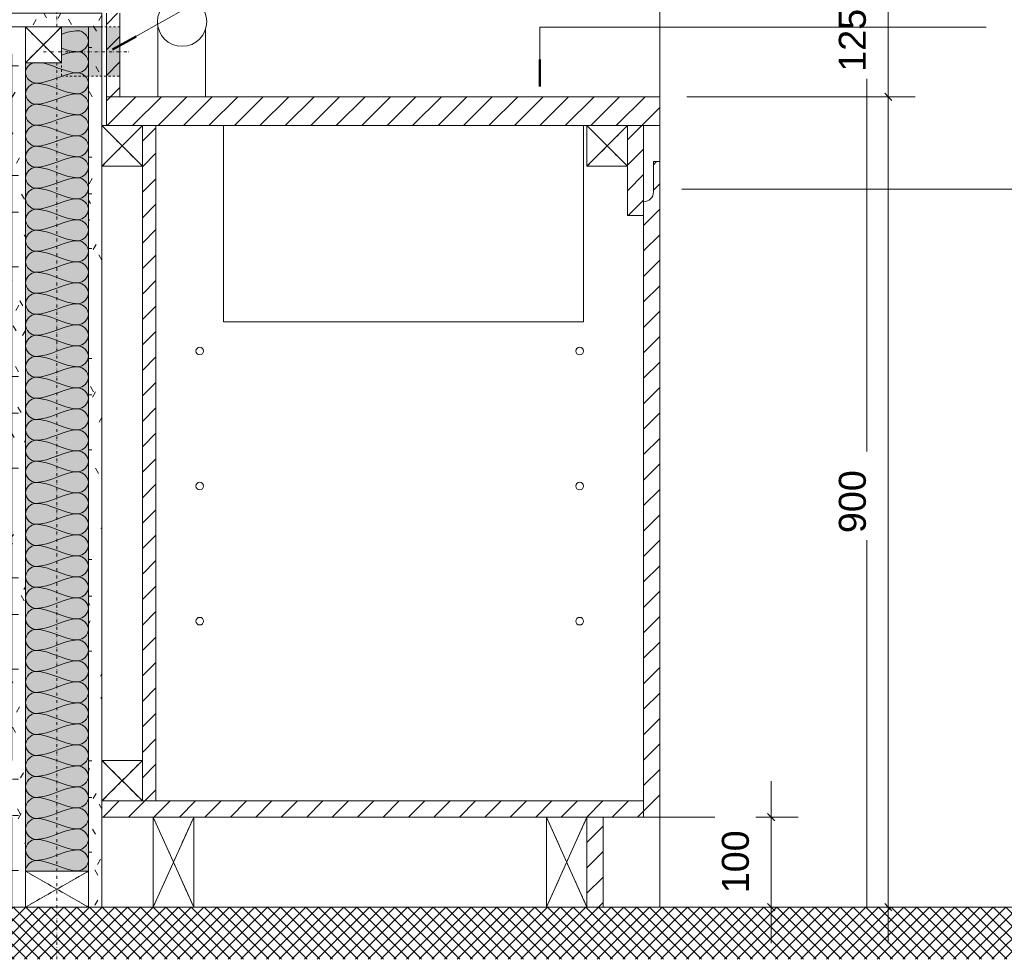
# Model space of a CAD drawing. Header units: millimetres. Extents: x 59062 to 111884, y -9418 to 39851.
# Tile 8 of 23: x 81711 to 82805, y 14917 to 15961. Entities that reach past the tile are written whole.
import ezdxf

# ---------------------------------------------------------------- set-up
doc = ezdxf.new("R2010")
doc.units = ezdxf.units.MM
for name, pattern in [('Dash Dot Dot Small', [7.9375, 3.175, -1.5875, 0, -1.5875, 0, -1.5875]), ('Dash xSmall', [4.7625, 2.38125, -2.38125]), ('Hidden', [7.14375, 4.7625, -2.38125])]:
    doc.linetypes.add(name, pattern=pattern)
for name, color, linetype, lineweight in [('A----M-', 8, 'Continuous', 5), ('A----M--20', 8, 'Continuous', 5), ('A09-NT--1', 50, 'Continuous', 50), ('A09-NT--2', 250, 'Continuous', 13), ('A69-----1', 8, 'Continuous', 5), ('A99----', 1, 'Continuous', 5), ('A99-----3', 1, 'Continuous', 13), ('A99-----4', 1, 'Dash Dot Dot Small', 5), ('A99-----5', 1, 'Dash xSmall', 5), ('A99-I--', 30, 'Continuous', 5), ('Detail Items', 1, 'Continuous', 5), ('Detail Items-1', 7, 'Continuous', 5), ('Detail Items-2', 10, 'Continuous', 5), ('Detail Items-3', 1, 'Hidden', 5), ('Detail Items-4', 1, 'Continuous', 13), ('Detail Items-5', 8, 'Continuous', 5)]:
    doc.layers.add(name, color=color, linetype=linetype, lineweight=lineweight)
doc.styles.add('Arial_1', font='arial.ttf', dxfattribs={"height": 30})
doc.dimstyles.new('TD_Diagonal_1_5_mm', dxfattribs={"dimscale": 304.8, "dimtxt": 30.607782, "dimasz": 0.026247, "dimexe": 0.098425, "dimexo": 0.098425, "dimgap": 0.052493, "dimtad": 1, "dimdec": 0, "dimzin": 0, "dimdsep": 46, "dimtxsty": 'Arial_1', "dimblk1": 'OBLIQUE', "dimblk2": 'OBLIQUE', "dimsah": 1, "dimcen": 0.09, "dimdle": 0.131234, "dimazin": 2, "dimtfac": 1, "dimtdec": 4, "dimtix": 1, "dimtmove": 0, "dimatfit": 3, "dimfxl": 1, "dimtvp": 1, "dimtfill": 1, "dimtolj": 1, "dimtzin": 0, "dimarcsym": 2})
pattern_1 = [(45, (82466.988, 14975), (-14.14214, 14.14214), [])]
pattern_2 = [(0, (-60923.417, 14975), (81.28, 20.32), [6.706, -54.254, 6.706, -54.254, -325.12]), (0, (-60923.417, 14975), (81.28, 20.32), [-121.92, 6.706, -115.214, 6.706, -54.254, -142.24]), (0, (-60923.417, 14975), (81.28, 20.32), [-304.8, 6.706, -33.934, 6.706, -94.894]), (120, (-60892.937, 14985.16), (-58.23764, 60.23054), [6.706, -54.254, 6.706, -54.254, -325.12]), (120, (-60892.937, 14985.16), (-58.23764, 60.23054), [-121.92, 6.706, -115.214, 6.706, -54.254, -142.24]), (120, (-60892.937, 14985.16), (-58.23764, 60.23054), [-304.8, 6.706, -33.934, 6.706, -94.894]), (240, (-60882.777, 15025.8), (-23.04236, -80.55054), [6.706, -54.254, 6.706, -54.254, -325.12]), (240, (-60882.777, 15025.8), (-23.04236, -80.55054), [-121.92, 6.706, -115.214, 6.706, -54.254, -142.24]), (240, (-60882.777, 15025.8), (-23.04236, -80.55054), [-304.8, 6.706, -33.934, 6.706, -94.894])]

# ---------------------------------------------------------------- blocks, each defined once
blk = doc.blocks.new('Smartfridge - Smartfridge-18263647-Pantry Standard A - Section 2')
at = {"layer": 'A69-----1'}
for p, q in [((-61588.4, 17165), (-60738.4, 17165)), ((-60738.4, 17165), (-60738.4, 14975))]:
    blk.add_line(p, q, dxfattribs=at)
blk = doc.blocks.new('Afstandsklods - Afstandsklods-18260626-Pantry Standard A - Section 2')
at = {"layer": 'Detail Items'}
for p, q in [((-61094.4, 15075), (-61094.4, 14975)), ((-61094.4, 14975), (-61049.4, 15075)), ((-61049.4, 14975), (-61094.4, 15075))]:
    blk.add_line(p, q, dxfattribs=at)
at = {"layer": 'Detail Items-3'}
for p, q in [((-61094.4, 15075), (-61094.4, 14975)), ((-61094.4, 15075), (-61049.4, 14975)), ((-61094.4, 14975), (-61049.4, 15075))]:
    blk.add_line(p, q, dxfattribs=at)
blk = doc.blocks.new('Afstandsklods - Afstandsklods-13575863-Pantry Standard A - Section 2')
at = {"layer": 'Detail Items'}
for p, q in [((-61049.4, 15843.2), (-61004.4, 15843.2)), ((-61049.4, 15843.2), (-61049.4, 15798.2)), ((-61004.4, 15798.2), (-61049.4, 15843.2)), ((-61049.4, 15798.2), (-61004.4, 15843.2)), ((-61049.4, 15798.2), (-61004.4, 15798.2))]:
    blk.add_line(p, q, dxfattribs=at)
at = {"layer": 'Detail Items-3'}
for p, q in [((-61049.4, 15843.2), (-61004.4, 15843.2)), ((-61049.4, 15798.2), (-61049.4, 15843.2)), ((-61004.4, 15843.2), (-61049.4, 15798.2)), ((-61004.4, 15798.2), (-61049.4, 15843.2)), ((-61004.4, 15798.2), (-61049.4, 15798.2))]:
    blk.add_line(p, q, dxfattribs=at)
blk = doc.blocks.new('Afstandsklods - Afstandsklods-V7-Pantry Standard A - Section 2')
at = {"layer": 'Detail Items'}
for p, q in [((-61588.4, 15843.2), (-61543.4, 15843.2)), ((-61543.4, 15798.2), (-61588.4, 15843.2)), ((-61588.4, 15798.2), (-61543.4, 15843.2)), ((-61543.4, 15843.2), (-61543.4, 15798.2)), ((-61588.4, 15798.2), (-61543.4, 15798.2))]:
    blk.add_line(p, q, dxfattribs=at)
at = {"layer": 'Detail Items-3'}
for p, q in [((-61588.4, 15843.2), (-61543.4, 15843.2)), ((-61543.4, 15843.2), (-61588.4, 15798.2)), ((-61543.4, 15798.2), (-61588.4, 15843.2)), ((-61543.4, 15843.2), (-61543.4, 15798.2)), ((-61543.4, 15798.2), (-61588.4, 15798.2))]:
    blk.add_line(p, q, dxfattribs=at)
blk = doc.blocks.new('200DK Boards_ Gypsum - D 1x15 mm Fire Resistant Gypsum Board-18312827-Pantry Standard A - Section 2')
at = {"layer": 'Detail Items'}
h = blk.add_hatch(dxfattribs=at)
h.set_pattern_fill('FP_9', color=256, style=0, pattern_type=2)
h.set_pattern_definition(pattern_2)
h.paths.add_polyline_path([(-61593.7, 15953), (-61588.4, 15953), (-61588.4, 15968), (-61688.4, 15968), (-61688.4, 15953), (-61603.4, 15953)])
at = {"layer": 'Detail Items-4'}
for p, q in [((-61588.4, 15968), (-61688.4, 15968)), ((-61588.4, 15953), (-61588.4, 15968)), ((-61633.4, 15953), (-61603.4, 15953))]:
    blk.add_line(p, q, dxfattribs=at)
blk = doc.blocks.new('200DK Boards_ Gypsum - D 1x15 mm Fire Resistant Gypsum Board-18313215-Pantry Standard A - Section 2')
at = {"layer": 'Detail Items'}
h = blk.add_hatch(dxfattribs=at)
h.set_pattern_fill('FP_10', color=256, style=0, pattern_type=2)
h.set_pattern_definition(pattern_2)
h.paths.add_polyline_path([(-61688.4, 14975), (-61673.4, 14975), (-61673.4, 15953), (-61688.4, 15953), (-61688.4, 15015)])
at = {"layer": 'Detail Items-4'}
for p, q in [((-61673.4, 15953), (-61688.4, 15953)), ((-61688.4, 15923), (-61688.4, 15138)), ((-61673.4, 15015), (-61673.4, 15913)), ((-61688.4, 15075), (-61688.4, 14975)), ((-61688.4, 14975), (-61673.4, 14975))]:
    blk.add_line(p, q, dxfattribs=at)
blk = doc.blocks.new('200DK Boards_ Gypsum - D 1x15 mm Fire Resistant Gypsum Board-18313177-Pantry Standard A - Section 2')
at = {"layer": 'Detail Items'}
h = blk.add_hatch(dxfattribs=at)
h.set_pattern_fill('FP_9', color=256, style=0, pattern_type=2)
h.set_pattern_definition(pattern_2)
h.paths.add_polyline_path([(-61588.4, 14975), (-61588.4, 15953), (-61603.4, 15953), (-61603.4, 14975)])
at = {"layer": 'Detail Items-4'}
for p, q in [((-61588.4, 15953), (-61603.4, 15953)), ((-61603.4, 15953), (-61603.4, 15015)), ((-61588.4, 15138), (-61588.4, 15953)), ((-61588.4, 14975), (-61588.4, 15075)), ((-61603.4, 14975), (-61588.4, 14975))]:
    blk.add_line(p, q, dxfattribs=at)
blk = doc.blocks.new('Afstandsklods - Afstandsklods-18312657-Pantry Standard A - Section 2')
at = {"layer": 'Detail Items'}
for p, q in [((-61673.4, 15015), (-61673.4, 14975)), ((-61603.4, 15015), (-61673.4, 15015)), ((-61673.4, 14975), (-61603.4, 15015)), ((-61603.4, 14975), (-61673.4, 15015)), ((-61603.4, 15015), (-61603.4, 14975)), ((-61603.4, 14975), (-61673.4, 14975))]:
    blk.add_line(p, q, dxfattribs=at)
at = {"layer": 'Detail Items-3'}
for p, q in [((-61603.4, 15015), (-61673.4, 15015)), ((-61673.4, 15015), (-61673.4, 14975)), ((-61673.4, 15015), (-61603.4, 14975)), ((-61673.4, 14975), (-61603.4, 15015)), ((-61603.4, 14975), (-61603.4, 15015)), ((-61673.4, 14975), (-61603.4, 14975))]:
    blk.add_line(p, q, dxfattribs=at)
blk = doc.blocks.new('Afstandsklods - Afstandsklods-18313513-Pantry Standard A - Section 2')
at = {"layer": 'Detail Items'}
for p, q in [((-61673.4, 15953), (-61673.4, 15913)), ((-61633.4, 15953), (-61673.4, 15953)), ((-61673.4, 15913), (-61633.4, 15953)), ((-61633.4, 15913), (-61673.4, 15953)), ((-61633.4, 15953), (-61633.4, 15913)), ((-61633.4, 15913), (-61673.4, 15913))]:
    blk.add_line(p, q, dxfattribs=at)
at = {"layer": 'Detail Items-3'}
for p, q in [((-61633.4, 15953), (-61673.4, 15953)), ((-61673.4, 15953), (-61673.4, 15913)), ((-61673.4, 15953), (-61633.4, 15913)), ((-61673.4, 15913), (-61633.4, 15953)), ((-61633.4, 15913), (-61633.4, 15953)), ((-61673.4, 15913), (-61633.4, 15913))]:
    blk.add_line(p, q, dxfattribs=at)
blk = doc.blocks.new('Afstandsklods - Afstandsklods-V8-Pantry Standard A - Section 2')
at = {"layer": 'Detail Items'}
for p, q in [((-61531.4, 15075), (-61531.4, 14975)), ((-61486.4, 15075), (-61531.4, 15075)), ((-61531.4, 14975), (-61486.4, 15075)), ((-61486.4, 14975), (-61531.4, 15075)), ((-61486.4, 15075), (-61486.4, 14975)), ((-61486.4, 14975), (-61531.4, 14975))]:
    blk.add_line(p, q, dxfattribs=at)
at = {"layer": 'Detail Items-3'}
for p, q in [((-61486.4, 15075), (-61531.4, 15075)), ((-61531.4, 15075), (-61531.4, 14975)), ((-61531.4, 15075), (-61486.4, 14975)), ((-61531.4, 14975), (-61486.4, 15075)), ((-61486.4, 14975), (-61486.4, 15075)), ((-61531.4, 14975), (-61486.4, 14975))]:
    blk.add_line(p, q, dxfattribs=at)
blk = doc.blocks.new('Afstandsklods - Afstandsklods-V11-Pantry Standard A - Section 2')
at = {"layer": 'Detail Items'}
for p, q in [((-61588.4, 15138), (-61543.4, 15138)), ((-61588.4, 15138), (-61588.4, 15093)), ((-61543.4, 15093), (-61588.4, 15138)), ((-61588.4, 15093), (-61543.4, 15138)), ((-61543.4, 15138), (-61543.4, 15093)), ((-61588.4, 15093), (-61543.4, 15093))]:
    blk.add_line(p, q, dxfattribs=at)
at = {"layer": 'Detail Items-3'}
for p, q in [((-61588.4, 15138), (-61543.4, 15138)), ((-61588.4, 15093), (-61588.4, 15138)), ((-61543.4, 15138), (-61588.4, 15093)), ((-61543.4, 15093), (-61588.4, 15138)), ((-61543.4, 15138), (-61543.4, 15093)), ((-61543.4, 15093), (-61588.4, 15093))]:
    blk.add_line(p, q, dxfattribs=at)
blk = doc.blocks.new('DIMBLOCK69-Pantry Standard A - Section 2')
at = {"layer": 'A----M--20'}
for p, q in [((82545.8, 14935), (82545.8, 15115)), ((82389, 15075), (82575.8, 15075)), ((82545.8, 15075), (82389, 15075)), ((82570.2, 14975), (82515.8, 14975)), ((82545.8, 14975), (82570.2, 14975))]:
    blk.add_line(p, q, dxfattribs=at)
at = {"layer": 'A----M--20', "lineweight": 35}
for p, q in [((82545.8, 15075), (82541.8, 15079)), ((82545.8, 15075), (82549.8, 15071)), ((82545.8, 14975), (82541.8, 14979)), ((82545.8, 14975), (82549.8, 14971))]:
    blk.add_line(p, q, dxfattribs=at)
at = {"layer": 'A----M--20', "color": 0, "insert": (82490.9, 14990.4), "char_height": 30, "width": 83.065, "attachment_point": 1, "rotation": 90, "line_spacing_factor": 0.941778, "style": 'Arial_1', "bg_fill": 3, "box_fill_scale": 1.25, "bg_fill_color": 256, "bg_fill_true_color": 13158600, "bg_fill_transparency": 0}
blk.add_mtext('100', dxfattribs=at)
blk = doc.blocks.new('_Oblique')
at = {"color": 0, "linetype": 'ByBlock', "lineweight": -2}
blk.add_line((-0.5, -0.5), (0.5, 0.5), dxfattribs=at)
blk = doc.blocks.new('DIMBLOCK70-Pantry Standard A - Section 2')
at = {"layer": 'A----M--20', "lineweight": 35}
for p, q in [((82675.9, 15875.2), (82671.9, 15879.2)), ((82675.9, 15875.2), (82679.9, 15871.2)), ((82675.9, 14975), (82671.9, 14979)), ((82675.9, 14975), (82679.9, 14971))]:
    blk.add_line(p, q, dxfattribs=at)
at = {"layer": 'A----M--20'}
for p, q in [((82452, 15875.2), (82705.9, 15875.2)), ((82675.9, 15875.2), (82452, 15875.2)), ((82675.9, 14935), (82675.9, 15875.2)), ((82700.2, 14975), (82645.9, 14975)), ((82675.9, 14975), (82700.2, 14975))]:
    blk.add_line(p, q, dxfattribs=at)
at = {"layer": 'A----M--20', "color": 0, "insert": (82620.9, 15390.5), "char_height": 30, "width": 83.065, "attachment_point": 1, "rotation": 90, "line_spacing_factor": 0.941778, "style": 'Arial_1', "bg_fill": 3, "box_fill_scale": 1.25, "bg_fill_color": 256, "bg_fill_true_color": 13158600, "bg_fill_transparency": 0}
blk.add_mtext('900', dxfattribs=at)
blk = doc.blocks.new('DIMBLOCK71-Pantry Standard A - Section 2')
at = {"layer": 'A----M--20'}
for p, q in [((82675.9, 15875.2), (82675.9, 16040)), ((82282, 16000), (82705.9, 16000)), ((82675.9, 16000), (82282, 16000)), ((82452, 15875.2), (82705.9, 15875.2)), ((82675.9, 15875.2), (82452, 15875.2))]:
    blk.add_line(p, q, dxfattribs=at)
at = {"layer": 'A----M--20', "lineweight": 35}
for p, q in [((82675.9, 16000), (82671.9, 16004)), ((82675.9, 16000), (82679.9, 15996)), ((82675.9, 15875.2), (82671.9, 15879.2)), ((82675.9, 15875.2), (82679.9, 15871.2))]:
    blk.add_line(p, q, dxfattribs=at)
at = {"layer": 'A----M--20', "color": 0, "insert": (82620.9, 15903), "char_height": 30, "width": 83.065, "attachment_point": 1, "rotation": 90, "line_spacing_factor": 0.941778, "style": 'Arial_1', "bg_fill": 3, "box_fill_scale": 1.25, "bg_fill_color": 256, "bg_fill_true_color": 13158600, "bg_fill_transparency": 0}
blk.add_mtext('125', dxfattribs=at)
blk = doc.blocks.new('DIMBLOCK72-Pantry Standard A - Section 2')
at = {"layer": 'A----M--20'}
for p, q in [((81802, 16406), (81802, 16351.7)), ((81802, 16381.7), (81802, 16406)), ((82422, 15905.2), (82422, 16411.7)), ((82462, 16381.7), (81802, 16381.7)), ((82422, 16381.7), (82422, 15905.2))]:
    blk.add_line(p, q, dxfattribs=at)
at = {"layer": 'A----M--20', "lineweight": 35}
for p, q in [((81802, 16381.7), (81798, 16377.7)), ((81802, 16381.7), (81806, 16385.7)), ((82422, 16381.7), (82418, 16377.7)), ((82422, 16381.7), (82426, 16385.7))]:
    blk.add_line(p, q, dxfattribs=at)
at = {"layer": 'A----M--20', "color": 0, "insert": (82077.4, 16436.6), "char_height": 30, "width": 83.065, "attachment_point": 1, "line_spacing_factor": 0.941778, "style": 'Arial_1', "bg_fill": 3, "box_fill_scale": 1.25, "bg_fill_color": 256, "bg_fill_true_color": 13158600, "bg_fill_transparency": 0}
blk.add_mtext('620', dxfattribs=at)

msp = doc.modelspace()

# ---------------------------------------------------------------- hatches: boundary and pattern name
at = {"layer": 'Detail Items-1'}
h = msp.add_hatch(color=256, dxfattribs=at)
h.paths.add_polyline_path([(81796.7, 15898), (81802, 15898), (81802, 15953), (81787, 15953), (81787, 15898)])
h.paths.add_polyline_path([(81807, 15898), (81822, 15898), (81822, 15953), (81807, 15953), (81807, 15902.6)])
at = {"layer": 'Detail Items-2'}
msp.add_hatch(color=256, dxfattribs=at).paths.add_polyline_path([(81787, 15015), (81787, 15953), (81757, 15953), (81757, 15913), (81717, 15913), (81717, 15015)])
at = {"layer": 'Detail Items-5'}
h = msp.add_hatch(dxfattribs=at)
h.set_pattern_fill('FP_7', color=256, style=0, pattern_type=2)
h.set_pattern_definition(pattern_1)
h.paths.add_polyline_path([(81822, 15875.2), (81822, 15968), (81807, 15968), (81807, 15875.2), (81811.5, 15875.2)])
h = msp.add_hatch(dxfattribs=at)
h.set_pattern_fill('FP_7', color=256, style=0, pattern_type=2)
h.set_pattern_definition(pattern_1)
h.paths.add_polyline_path([(81807, 15843.2), (82422, 15843.2), (82422, 15875.2), (81807, 15875.2), (81807, 15844.7)])
h = msp.add_hatch(dxfattribs=at)
h.set_pattern_fill('FP_7', color=256, style=0, pattern_type=2)
h.set_pattern_definition(pattern_1)
h.paths.add_polyline_path([(81862, 15093), (81862, 15843.2), (81847, 15843.2), (81847, 15093)])
h = msp.add_hatch(dxfattribs=at)
h.set_pattern_fill('FP_7', color=256, style=0, pattern_type=2)
h.set_pattern_definition(pattern_1)
h.paths.add_polyline_path([(82404, 15743.2), (82404, 15843.2), (82386, 15843.2), (82386, 15743.2)])
h = msp.add_hatch(dxfattribs=at)
h.set_pattern_fill('FP_7', color=256, style=0, pattern_type=2)
h.set_pattern_definition(pattern_1)
h.paths.add_polyline_path([(82404, 15075), (82422, 15075), (82422, 15803.2), (82414.9, 15803.2), (82414.9, 15769.6), (82414.6, 15766.8), (82413.5, 15764.1), (82411.7, 15761.9), (82409.5, 15760.2), (82406.9, 15759.1), (82404, 15758.7), (82404, 15093)])
h = msp.add_hatch(dxfattribs=at)
h.set_pattern_fill('FP_7', color=256, style=0, pattern_type=2)
h.set_pattern_definition(pattern_1)
h.paths.add_polyline_path([(82404, 15075), (82404, 15093), (81802, 15093), (81802, 15075), (82386, 15075)])
h = msp.add_hatch(dxfattribs=at)
h.set_pattern_fill('FP_7', color=256, style=0, pattern_type=2)
h.set_pattern_definition(pattern_1)
h.paths.add_polyline_path([(82359, 14975), (82359, 15075), (82341, 15075), (82341, 14975)])
h = msp.add_hatch(dxfattribs=at)
h.set_pattern_fill('FP_5', color=256, style=0, pattern_type=2)
h.set_pattern_definition([(45, (82466.988, 14975), (-7.07107, 7.07107), []), (135, (82466.988, 14975), (-7.07107, -7.07107), [])])
h.paths.add_polyline_path([(82298.4, 14917.1), (83882, 14917.1), (83882, 14975), (80409.9, 14975), (80409.9, 14917.1), (82296, 14917.1)])

# ---------------------------------------------------------------- linework, layer by layer
at = {"layer": 'A99----'}
for p, q in [((82422, 15875.2), (82422, 17275)), ((82422, 15803.2), (82422, 15843.2)), ((82422, 14975), (82422, 15075))]:
    msp.add_line(p, q, dxfattribs=at)
for centre in [(81910.7, 15592.7), (82332.9, 15592.7), (81910.7, 15442.7), (82332.9, 15442.7), (81910.7, 15292.7), (82332.9, 15292.7)]:
    msp.add_circle(centre, 4.24, dxfattribs=at)
at = {"layer": 'A99-----3'}
for p, q in [((81807, 15875.2), (81807, 15968)), ((81822, 15968), (81822, 15875.2)), ((81864.1, 15875.2), (81864.1, 15953.7)), ((81917, 15875.2), (81917, 15950.2)), ((81807, 15875.2), (81807, 15843.2)), ((81822, 15875.2), (81807, 15875.2)), ((82422, 15875.2), (81822, 15875.2)), ((82422, 15843.2), (82422, 15875.2)), ((81847, 15843.2), (82341, 15843.2)), ((81862, 15093), (81862, 15843.2)), ((82386, 15743.2), (82386, 15843.2)), ((82386, 15843.2), (82404, 15843.2)), ((82404, 15843.2), (82422, 15843.2)), ((82404, 15843.2), (82404, 15743.2)), ((81937, 15842.7), (81937, 15625.2)), ((82337, 15625.2), (82337, 15842.7)), ((82422, 15803.2), (82414.9, 15803.2)), ((82414.9, 15803.2), (82414.9, 15769.6)), ((82422, 15075), (82422, 15803.2)), ((81847, 15798.2), (81847, 15138)), ((82404, 15743.2), (82386, 15743.2)), ((82404, 15743.2), (82404, 15093)), ((81937, 15625.2), (82337, 15625.2)), ((81802, 15075), (81802, 15093)), ((81847, 15093), (82404, 15093)), ((82404, 15093), (82404, 15075)), ((81859, 15075), (81802, 15075)), ((82404, 15075), (81904, 15075)), ((82341, 15075), (82341, 14975)), ((82359, 14975), (82359, 15075)), ((82404, 15075), (82422, 15075)), ((81859, 14975), (81802, 14975)), ((83882, 14975), (81904, 14975))]:
    msp.add_line(p, q, dxfattribs=at)
msp.add_circle((81891.1, 15958.7), 27.4, dxfattribs=at)
msp.add_arc((82404, 15769.6), 10.9, 270, 0, dxfattribs=at)
at = {"layer": 'A99-----4'}
for p, q in [((81752, 18495), (81752, 15953)), ((81737, 15925.2), (81832, 15925.2)), ((81752, 15913), (81752, 14917.1))]:
    msp.add_line(p, q, dxfattribs=at)
at = {"layer": 'A99-----5'}
for p, q in [((81822, 15953), (81757, 15953)), ((81757, 15953), (81757, 15898)), ((81822, 15898), (81822, 15953)), ((81757, 15898), (81822, 15898))]:
    msp.add_line(p, q, dxfattribs=at)
at = {"layer": 'A99-I--'}
for points in [[(81775.4, 15948.6), (81769.1, 15948.6), (81763, 15946.8), (81757, 15944.6)], [(81775.4, 15925.3), (81780.9, 15925.3), (81793.2, 15936.9), (81780.9, 15948.6), (81775.4, 15948.6)], [(81757, 15929.2), (81763, 15927.1), (81769.1, 15925.3), (81775.4, 15925.3)], [(81775.4, 15925.3), (81769.1, 15925.3), (81763, 15923.5), (81757, 15921.3)], [(81775.4, 15901.9), (81780.9, 15901.9), (81793.2, 15913.6), (81780.9, 15925.3), (81775.4, 15925.3)], [(81731.8, 15913.5), (81746.7, 15912.1), (81760.4, 15901.9), (81775.4, 15901.9)], [(81775.4, 15901.9), (81759.3, 15901.9), (81744.7, 15890.3), (81728.7, 15890.3)], [(81775.4, 15878.6), (81780.9, 15878.6), (81793.2, 15890.3), (81780.9, 15901.9), (81775.4, 15901.9)], [(81728.7, 15866.9), (81723.2, 15866.9), (81710.9, 15878.6), (81723.2, 15890.3), (81728.7, 15890.3)], [(81728.7, 15890.3), (81744.7, 15890.3), (81759.3, 15878.6), (81775.4, 15878.6)], [(81775.4, 15878.6), (81759.3, 15878.6), (81744.7, 15866.9), (81728.7, 15866.9)], [(81775.4, 15855.3), (81780.9, 15855.3), (81793.2, 15866.9), (81780.9, 15878.6), (81775.4, 15878.6)], [(81728.7, 15843.6), (81723.2, 15843.6), (81710.9, 15855.3), (81723.2, 15866.9), (81728.7, 15866.9)], [(81728.7, 15866.9), (81744.7, 15866.9), (81759.3, 15855.3), (81775.4, 15855.3)], [(81775.4, 15855.3), (81759.3, 15855.3), (81744.7, 15843.6), (81728.7, 15843.6)], [(81775.4, 15831.9), (81780.9, 15831.9), (81793.2, 15843.6), (81780.9, 15855.3), (81775.4, 15855.3)], [(81728.7, 15820.3), (81723.2, 15820.3), (81710.9, 15831.9), (81723.2, 15843.6), (81728.7, 15843.6)], [(81728.7, 15843.6), (81744.7, 15843.6), (81759.3, 15831.9), (81775.4, 15831.9)], [(81775.4, 15831.9), (81759.3, 15831.9), (81744.7, 15820.3), (81728.7, 15820.3)], [(81775.4, 15808.6), (81780.9, 15808.6), (81793.2, 15820.3), (81780.9, 15831.9), (81775.4, 15831.9)], [(81728.7, 15796.9), (81723.2, 15796.9), (81710.9, 15808.6), (81723.2, 15820.3), (81728.7, 15820.3)], [(81728.7, 15820.3), (81744.7, 15820.3), (81759.3, 15808.6), (81775.4, 15808.6)], [(81775.4, 15808.6), (81759.3, 15808.6), (81744.7, 15796.9), (81728.7, 15796.9)], [(81775.4, 15785.3), (81780.9, 15785.3), (81793.2, 15796.9), (81780.9, 15808.6), (81775.4, 15808.6)], [(81728.7, 15773.6), (81723.2, 15773.6), (81710.9, 15785.3), (81723.2, 15796.9), (81728.7, 15796.9)], [(81728.7, 15796.9), (81744.7, 15796.9), (81759.3, 15785.3), (81775.4, 15785.3)], [(81775.4, 15785.3), (81759.3, 15785.3), (81744.7, 15773.6), (81728.7, 15773.6)], [(81775.4, 15761.9), (81780.9, 15761.9), (81793.2, 15773.6), (81780.9, 15785.3), (81775.4, 15785.3)], [(81728.7, 15750.3), (81723.2, 15750.3), (81710.9, 15761.9), (81723.2, 15773.6), (81728.7, 15773.6)], [(81728.7, 15773.6), (81744.7, 15773.6), (81759.3, 15761.9), (81775.4, 15761.9)], [(81775.4, 15761.9), (81759.3, 15761.9), (81744.7, 15750.3), (81728.7, 15750.3)], [(81775.4, 15738.6), (81780.9, 15738.6), (81793.2, 15750.3), (81780.9, 15761.9), (81775.4, 15761.9)], [(81728.7, 15726.9), (81723.2, 15726.9), (81710.9, 15738.6), (81723.2, 15750.3), (81728.7, 15750.3)], [(81728.7, 15750.3), (81744.7, 15750.3), (81759.3, 15738.6), (81775.4, 15738.6)], [(81775.4, 15738.6), (81759.3, 15738.6), (81744.7, 15726.9), (81728.7, 15726.9)], [(81775.4, 15715.3), (81780.9, 15715.3), (81793.2, 15726.9), (81780.9, 15738.6), (81775.4, 15738.6)], [(81728.7, 15703.6), (81723.2, 15703.6), (81710.9, 15715.3), (81723.2, 15726.9), (81728.7, 15726.9)], [(81728.7, 15726.9), (81744.7, 15726.9), (81759.3, 15715.3), (81775.4, 15715.3)], [(81775.4, 15715.3), (81759.3, 15715.3), (81744.7, 15703.6), (81728.7, 15703.6)], [(81775.4, 15691.9), (81780.9, 15691.9), (81793.2, 15703.6), (81780.9, 15715.3), (81775.4, 15715.3)], [(81728.7, 15680.3), (81723.2, 15680.3), (81710.9, 15691.9), (81723.2, 15703.6), (81728.7, 15703.6)], [(81728.7, 15703.6), (81744.7, 15703.6), (81759.3, 15691.9), (81775.4, 15691.9)], [(81775.4, 15691.9), (81759.3, 15691.9), (81744.7, 15680.3), (81728.7, 15680.3)], [(81775.4, 15668.6), (81780.9, 15668.6), (81793.2, 15680.3), (81780.9, 15691.9), (81775.4, 15691.9)], [(81728.7, 15656.9), (81723.2, 15656.9), (81710.9, 15668.6), (81723.2, 15680.3), (81728.7, 15680.3)], [(81728.7, 15680.3), (81744.7, 15680.3), (81759.3, 15668.6), (81775.4, 15668.6)], [(81775.4, 15668.6), (81759.3, 15668.6), (81744.7, 15656.9), (81728.7, 15656.9)], [(81775.4, 15645.3), (81780.9, 15645.3), (81793.2, 15656.9), (81780.9, 15668.6), (81775.4, 15668.6)], [(81728.7, 15633.6), (81723.2, 15633.6), (81710.9, 15645.3), (81723.2, 15656.9), (81728.7, 15656.9)], [(81728.7, 15656.9), (81744.7, 15656.9), (81759.3, 15645.3), (81775.4, 15645.3)], [(81775.4, 15645.3), (81759.3, 15645.3), (81744.7, 15633.6), (81728.7, 15633.6)], [(81775.4, 15621.9), (81780.9, 15621.9), (81793.2, 15633.6), (81780.9, 15645.3), (81775.4, 15645.3)], [(81728.7, 15610.3), (81723.2, 15610.3), (81710.9, 15621.9), (81723.2, 15633.6), (81728.7, 15633.6)], [(81728.7, 15633.6), (81744.7, 15633.6), (81759.3, 15621.9), (81775.4, 15621.9)], [(81775.4, 15621.9), (81759.3, 15621.9), (81744.7, 15610.3), (81728.7, 15610.3)], [(81775.4, 15598.6), (81780.9, 15598.6), (81793.2, 15610.3), (81780.9, 15621.9), (81775.4, 15621.9)], [(81728.7, 15586.9), (81723.2, 15586.9), (81710.9, 15598.6), (81723.2, 15610.3), (81728.7, 15610.3)], [(81728.7, 15610.3), (81744.7, 15610.3), (81759.3, 15598.6), (81775.4, 15598.6)], [(81775.4, 15598.6), (81759.3, 15598.6), (81744.7, 15586.9), (81728.7, 15586.9)], [(81775.4, 15575.3), (81780.9, 15575.3), (81793.2, 15586.9), (81780.9, 15598.6), (81775.4, 15598.6)], [(81728.7, 15563.6), (81723.2, 15563.6), (81710.9, 15575.3), (81723.2, 15586.9), (81728.7, 15586.9)], [(81728.7, 15586.9), (81744.7, 15586.9), (81759.3, 15575.3), (81775.4, 15575.3)], [(81775.4, 15575.3), (81759.3, 15575.3), (81744.7, 15563.6), (81728.7, 15563.6)], [(81775.4, 15551.9), (81780.9, 15551.9), (81793.2, 15563.6), (81780.9, 15575.3), (81775.4, 15575.3)], [(81728.7, 15540.3), (81723.2, 15540.3), (81710.9, 15551.9), (81723.2, 15563.6), (81728.7, 15563.6)], [(81728.7, 15563.6), (81744.7, 15563.6), (81759.3, 15551.9), (81775.4, 15551.9)], [(81775.4, 15551.9), (81759.3, 15551.9), (81744.7, 15540.3), (81728.7, 15540.3)], [(81775.4, 15528.6), (81780.9, 15528.6), (81793.2, 15540.3), (81780.9, 15551.9), (81775.4, 15551.9)], [(81728.7, 15516.9), (81723.2, 15516.9), (81710.9, 15528.6), (81723.2, 15540.3), (81728.7, 15540.3)], [(81728.7, 15540.3), (81744.7, 15540.3), (81759.3, 15528.6), (81775.4, 15528.6)], [(81775.4, 15528.6), (81759.3, 15528.6), (81744.7, 15516.9), (81728.7, 15516.9)], [(81775.4, 15505.3), (81780.9, 15505.3), (81793.2, 15516.9), (81780.9, 15528.6), (81775.4, 15528.6)], [(81728.7, 15493.6), (81723.2, 15493.6), (81710.9, 15505.3), (81723.2, 15516.9), (81728.7, 15516.9)], [(81728.7, 15516.9), (81744.7, 15516.9), (81759.3, 15505.3), (81775.4, 15505.3)], [(81775.4, 15505.3), (81759.3, 15505.3), (81744.7, 15493.6), (81728.7, 15493.6)], [(81775.4, 15481.9), (81780.9, 15481.9), (81793.2, 15493.6), (81780.9, 15505.3), (81775.4, 15505.3)], [(81728.7, 15470.3), (81723.2, 15470.3), (81710.9, 15481.9), (81723.2, 15493.6), (81728.7, 15493.6)], [(81728.7, 15493.6), (81744.7, 15493.6), (81759.3, 15481.9), (81775.4, 15481.9)], [(81775.4, 15481.9), (81759.3, 15481.9), (81744.7, 15470.3), (81728.7, 15470.3)], [(81775.4, 15458.6), (81780.9, 15458.6), (81793.2, 15470.3), (81780.9, 15481.9), (81775.4, 15481.9)], [(81728.7, 15446.9), (81723.2, 15446.9), (81710.9, 15458.6), (81723.2, 15470.3), (81728.7, 15470.3)], [(81728.7, 15470.3), (81744.7, 15470.3), (81759.3, 15458.6), (81775.4, 15458.6)], [(81775.4, 15458.6), (81759.3, 15458.6), (81744.7, 15446.9), (81728.7, 15446.9)], [(81775.4, 15435.3), (81780.9, 15435.3), (81793.2, 15446.9), (81780.9, 15458.6), (81775.4, 15458.6)], [(81728.7, 15423.6), (81723.2, 15423.6), (81710.9, 15435.3), (81723.2, 15446.9), (81728.7, 15446.9)], [(81728.7, 15446.9), (81744.7, 15446.9), (81759.3, 15435.3), (81775.4, 15435.3)], [(81775.4, 15435.3), (81759.3, 15435.3), (81744.7, 15423.6), (81728.7, 15423.6)], [(81775.4, 15411.9), (81780.9, 15411.9), (81793.2, 15423.6), (81780.9, 15435.3), (81775.4, 15435.3)], [(81728.7, 15400.3), (81723.2, 15400.3), (81710.9, 15411.9), (81723.2, 15423.6), (81728.7, 15423.6)], [(81728.7, 15423.6), (81744.7, 15423.6), (81759.3, 15411.9), (81775.4, 15411.9)], [(81775.4, 15411.9), (81759.3, 15411.9), (81744.7, 15400.3), (81728.7, 15400.3)], [(81775.4, 15388.6), (81780.9, 15388.6), (81793.2, 15400.3), (81780.9, 15411.9), (81775.4, 15411.9)], [(81728.7, 15376.9), (81723.2, 15376.9), (81710.9, 15388.6), (81723.2, 15400.3), (81728.7, 15400.3)], [(81728.7, 15400.3), (81744.7, 15400.3), (81759.3, 15388.6), (81775.4, 15388.6)], [(81775.4, 15388.6), (81759.3, 15388.6), (81744.7, 15376.9), (81728.7, 15376.9)], [(81775.4, 15365.3), (81780.9, 15365.3), (81793.2, 15376.9), (81780.9, 15388.6), (81775.4, 15388.6)], [(81728.7, 15353.6), (81723.2, 15353.6), (81710.9, 15365.3), (81723.2, 15376.9), (81728.7, 15376.9)], [(81728.7, 15376.9), (81744.7, 15376.9), (81759.3, 15365.3), (81775.4, 15365.3)], [(81775.4, 15365.3), (81759.3, 15365.3), (81744.7, 15353.6), (81728.7, 15353.6)], [(81775.4, 15341.9), (81780.9, 15341.9), (81793.2, 15353.6), (81780.9, 15365.3), (81775.4, 15365.3)], [(81728.7, 15330.3), (81723.2, 15330.3), (81710.9, 15341.9), (81723.2, 15353.6), (81728.7, 15353.6)], [(81728.7, 15353.6), (81744.7, 15353.6), (81759.3, 15341.9), (81775.4, 15341.9)], [(81775.4, 15341.9), (81759.3, 15341.9), (81744.7, 15330.3), (81728.7, 15330.3)], [(81775.4, 15318.6), (81780.9, 15318.6), (81793.2, 15330.3), (81780.9, 15341.9), (81775.4, 15341.9)], [(81728.7, 15306.9), (81723.2, 15306.9), (81710.9, 15318.6), (81723.2, 15330.3), (81728.7, 15330.3)], [(81728.7, 15330.3), (81744.7, 15330.3), (81759.3, 15318.6), (81775.4, 15318.6)], [(81775.4, 15318.6), (81759.3, 15318.6), (81744.7, 15306.9), (81728.7, 15306.9)], [(81775.4, 15295.3), (81780.9, 15295.3), (81793.2, 15306.9), (81780.9, 15318.6), (81775.4, 15318.6)], [(81728.7, 15283.6), (81723.2, 15283.6), (81710.9, 15295.3), (81723.2, 15306.9), (81728.7, 15306.9)], [(81728.7, 15306.9), (81744.7, 15306.9), (81759.3, 15295.3), (81775.4, 15295.3)], [(81775.4, 15295.3), (81759.3, 15295.3), (81744.7, 15283.6), (81728.7, 15283.6)], [(81775.4, 15271.9), (81780.9, 15271.9), (81793.2, 15283.6), (81780.9, 15295.3), (81775.4, 15295.3)], [(81728.7, 15260.3), (81723.2, 15260.3), (81710.9, 15271.9), (81723.2, 15283.6), (81728.7, 15283.6)], [(81728.7, 15283.6), (81744.7, 15283.6), (81759.3, 15271.9), (81775.4, 15271.9)], [(81775.4, 15271.9), (81759.3, 15271.9), (81744.7, 15260.3), (81728.7, 15260.3)], [(81775.4, 15248.6), (81780.9, 15248.6), (81793.2, 15260.3), (81780.9, 15271.9), (81775.4, 15271.9)], [(81728.7, 15236.9), (81723.2, 15236.9), (81710.9, 15248.6), (81723.2, 15260.3), (81728.7, 15260.3)], [(81728.7, 15260.3), (81744.7, 15260.3), (81759.3, 15248.6), (81775.4, 15248.6)], [(81775.4, 15248.6), (81759.3, 15248.6), (81744.7, 15236.9), (81728.7, 15236.9)], [(81775.4, 15225.3), (81780.9, 15225.3), (81793.2, 15236.9), (81780.9, 15248.6), (81775.4, 15248.6)], [(81728.7, 15213.6), (81723.2, 15213.6), (81710.9, 15225.3), (81723.2, 15236.9), (81728.7, 15236.9)], [(81728.7, 15236.9), (81744.7, 15236.9), (81759.3, 15225.3), (81775.4, 15225.3)], [(81775.4, 15225.3), (81759.3, 15225.3), (81744.7, 15213.6), (81728.7, 15213.6)], [(81775.4, 15201.9), (81780.9, 15201.9), (81793.2, 15213.6), (81780.9, 15225.3), (81775.4, 15225.3)], [(81728.7, 15190.3), (81723.2, 15190.3), (81710.9, 15201.9), (81723.2, 15213.6), (81728.7, 15213.6)], [(81728.7, 15213.6), (81744.7, 15213.6), (81759.3, 15201.9), (81775.4, 15201.9)], [(81775.4, 15201.9), (81759.3, 15201.9), (81744.7, 15190.3), (81728.7, 15190.3)], [(81775.4, 15178.6), (81780.9, 15178.6), (81793.2, 15190.3), (81780.9, 15201.9), (81775.4, 15201.9)], [(81728.7, 15166.9), (81723.2, 15166.9), (81710.9, 15178.6), (81723.2, 15190.3), (81728.7, 15190.3)], [(81728.7, 15190.3), (81744.7, 15190.3), (81759.3, 15178.6), (81775.4, 15178.6)], [(81775.4, 15178.6), (81759.3, 15178.6), (81744.7, 15166.9), (81728.7, 15166.9)], [(81775.4, 15155.3), (81780.9, 15155.3), (81793.2, 15166.9), (81780.9, 15178.6), (81775.4, 15178.6)], [(81728.7, 15143.6), (81723.2, 15143.6), (81710.9, 15155.3), (81723.2, 15166.9), (81728.7, 15166.9)], [(81728.7, 15166.9), (81744.7, 15166.9), (81759.3, 15155.3), (81775.4, 15155.3)], [(81775.4, 15155.3), (81759.3, 15155.3), (81744.7, 15143.6), (81728.7, 15143.6)], [(81775.4, 15131.9), (81780.9, 15131.9), (81793.2, 15143.6), (81780.9, 15155.3), (81775.4, 15155.3)], [(81728.7, 15120.3), (81723.2, 15120.3), (81710.9, 15131.9), (81723.2, 15143.6), (81728.7, 15143.6)], [(81728.7, 15143.6), (81744.7, 15143.6), (81759.3, 15131.9), (81775.4, 15131.9)], [(81775.4, 15131.9), (81759.3, 15131.9), (81744.7, 15120.3), (81728.7, 15120.3)], [(81775.4, 15108.6), (81780.9, 15108.6), (81793.2, 15120.3), (81780.9, 15131.9), (81775.4, 15131.9)], [(81728.7, 15096.9), (81723.2, 15096.9), (81710.9, 15108.6), (81723.2, 15120.3), (81728.7, 15120.3)], [(81728.7, 15120.3), (81744.7, 15120.3), (81759.3, 15108.6), (81775.4, 15108.6)], [(81775.4, 15108.6), (81759.3, 15108.6), (81744.7, 15096.9), (81728.7, 15096.9)], [(81775.4, 15085.3), (81780.9, 15085.3), (81793.2, 15096.9), (81780.9, 15108.6), (81775.4, 15108.6)], [(81728.7, 15073.6), (81723.2, 15073.6), (81710.9, 15085.3), (81723.2, 15096.9), (81728.7, 15096.9)], [(81728.7, 15096.9), (81744.7, 15096.9), (81759.3, 15085.3), (81775.4, 15085.3)], [(81775.4, 15085.3), (81759.3, 15085.3), (81744.7, 15073.6), (81728.7, 15073.6)], [(81775.4, 15061.9), (81780.9, 15061.9), (81793.2, 15073.6), (81780.9, 15085.3), (81775.4, 15085.3)], [(81728.7, 15050.3), (81723.2, 15050.3), (81710.9, 15061.9), (81723.2, 15073.6), (81728.7, 15073.6)], [(81728.7, 15073.6), (81744.7, 15073.6), (81759.3, 15061.9), (81775.4, 15061.9)], [(81775.4, 15061.9), (81759.3, 15061.9), (81744.7, 15050.3), (81728.7, 15050.3)], [(81775.4, 15038.6), (81780.9, 15038.6), (81793.2, 15050.3), (81780.9, 15061.9), (81775.4, 15061.9)], [(81728.7, 15026.9), (81723.2, 15026.9), (81710.9, 15038.6), (81723.2, 15050.3), (81728.7, 15050.3)], [(81728.7, 15050.3), (81744.7, 15050.3), (81759.3, 15038.6), (81775.4, 15038.6)], [(81775.4, 15038.6), (81759.3, 15038.6), (81744.7, 15026.9), (81728.7, 15026.9)], [(81775.4, 15015.3), (81780.9, 15015.3), (81793.2, 15026.9), (81780.9, 15038.6), (81775.4, 15038.6)], [(81717, 15015.3), (81717, 15020.8), (81723.2, 15026.9), (81728.7, 15026.9)], [(81728.7, 15026.9), (81744.7, 15026.9), (81759.3, 15015.3), (81775.4, 15015.3)]]:
    msp.add_open_spline(points, degree=3, dxfattribs=at)
msp.add_open_spline([(81728.7, 15890.3), (81723.2, 15890.3), (81711.5, 15901.4), (81722, 15912.4), (81727.1, 15913.4)], degree=3, knots=[0, 0, 0, 0, 1.414214, 2.688981, 2.688981, 2.688981, 2.688981], dxfattribs=at)

# ---------------------------------------------------------------- block references
at = {"layer": 'A69-----1'}
msp.add_blockref('Smartfridge - Smartfridge-18263647-Pantry Standard A - Section 2', (143390.4, 0), dxfattribs=at)
at = {"layer": 'Detail Items'}
for name in ['200DK Boards_ Gypsum - D 1x15 mm Fire Resistant Gypsum Board-18312827-Pantry Standard A - Section 2', '200DK Boards_ Gypsum - D 1x15 mm Fire Resistant Gypsum Board-18313215-Pantry Standard A - Section 2', 'Afstandsklods - Afstandsklods-18313513-Pantry Standard A - Section 2', '200DK Boards_ Gypsum - D 1x15 mm Fire Resistant Gypsum Board-18313177-Pantry Standard A - Section 2', 'Afstandsklods - Afstandsklods-V7-Pantry Standard A - Section 2', 'Afstandsklods - Afstandsklods-13575863-Pantry Standard A - Section 2', 'Afstandsklods - Afstandsklods-V11-Pantry Standard A - Section 2', 'Afstandsklods - Afstandsklods-V8-Pantry Standard A - Section 2', 'Afstandsklods - Afstandsklods-18260626-Pantry Standard A - Section 2', 'Afstandsklods - Afstandsklods-18312657-Pantry Standard A - Section 2']:
    msp.add_blockref(name, (143390.4, 0), dxfattribs=at)

# ---------------------------------------------------------------- next in the draw order: dimensions: what is measured, and where the dimension line sits
at = {"layer": 'A----M-'}
dim = msp.add_linear_dim(base=(82545.8, 15075), p1=(82540.2, 14975), p2=(82359, 15075), angle=90, dimstyle='TD_Diagonal_1_5_mm', override={"dimpost": '<>', "dimfxl": 206.921193}, dxfattribs=at)
dim.commit()
dim.dimension.update_dxf_attribs({"geometry": 'DIMBLOCK69-Pantry Standard A - Section 2', "text_midpoint": (82514.5, 15025)})

# ---------------------------------------------------------------- next in the draw order: dimensions: what is measured, and where the dimension line sits
dim = msp.add_linear_dim(base=(82675.9, 15875.2), p1=(82670.2, 14975), p2=(82422, 15875.2), angle=90, dimstyle='TD_Diagonal_1_5_mm', override={"dimpost": '<>', "dimfxl": 933.814282}, dxfattribs=at)
dim.commit()
dim.dimension.update_dxf_attribs({"geometry": 'DIMBLOCK70-Pantry Standard A - Section 2', "text_midpoint": (82644.6, 15425.1)})

# ---------------------------------------------------------------- next in the draw order: linework, layer by layer
at = {"layer": 'A09-NT--2'}
for p, q in [((82446.3, 15772.5), (82784.8, 15772.5)), ((83008.2, 15772.5), (82446.3, 15772.5))]:
    msp.add_line(p, q, dxfattribs=at)

# ---------------------------------------------------------------- next in the draw order: dimensions: what is measured, and where the dimension line sits
at = {"layer": 'A----M-'}
dim = msp.add_linear_dim(base=(82675.9, 16000), p1=(82422, 15875.2), p2=(82252, 16000), angle=90, dimstyle='TD_Diagonal_1_5_mm', override={"dimpost": '<>', "dimfxl": 210.873082}, dxfattribs=at)
dim.commit()
dim.dimension.update_dxf_attribs({"geometry": 'DIMBLOCK71-Pantry Standard A - Section 2', "text_midpoint": (82644.6, 15937.6)})

# ---------------------------------------------------------------- next in the draw order: dimensions: what is measured, and where the dimension line sits
dim = msp.add_linear_dim(base=(81802, 16381.7), p1=(82422, 15875.2), p2=(81802, 16376), dimstyle='TD_Diagonal_1_5_mm', override={"dimpost": '<>', "dimfxl": 797.002317}, dxfattribs=at)
dim.commit()
dim.dimension.update_dxf_attribs({"geometry": 'DIMBLOCK72-Pantry Standard A - Section 2', "text_midpoint": (82112, 16413)})

# ---------------------------------------------------------------- next in the draw order: linework, layer by layer
at = {"layer": 'A09-NT--1'}
for p, q in [((81813.7, 15927.6), (81839.9, 15942.3)), ((82288.8, 15886.5), (82288.8, 15916.5))]:
    msp.add_line(p, q, dxfattribs=at)
at = {"layer": 'A09-NT--2'}
for p, q in [((81813.7, 15927.6), (82288.8, 16194.7)), ((82288.8, 15952.4), (82784.8, 15952.4)), ((82288.8, 15886.5), (82288.8, 15952.4))]:
    msp.add_line(p, q, dxfattribs=at)

doc.saveas('drawing.dxf')
